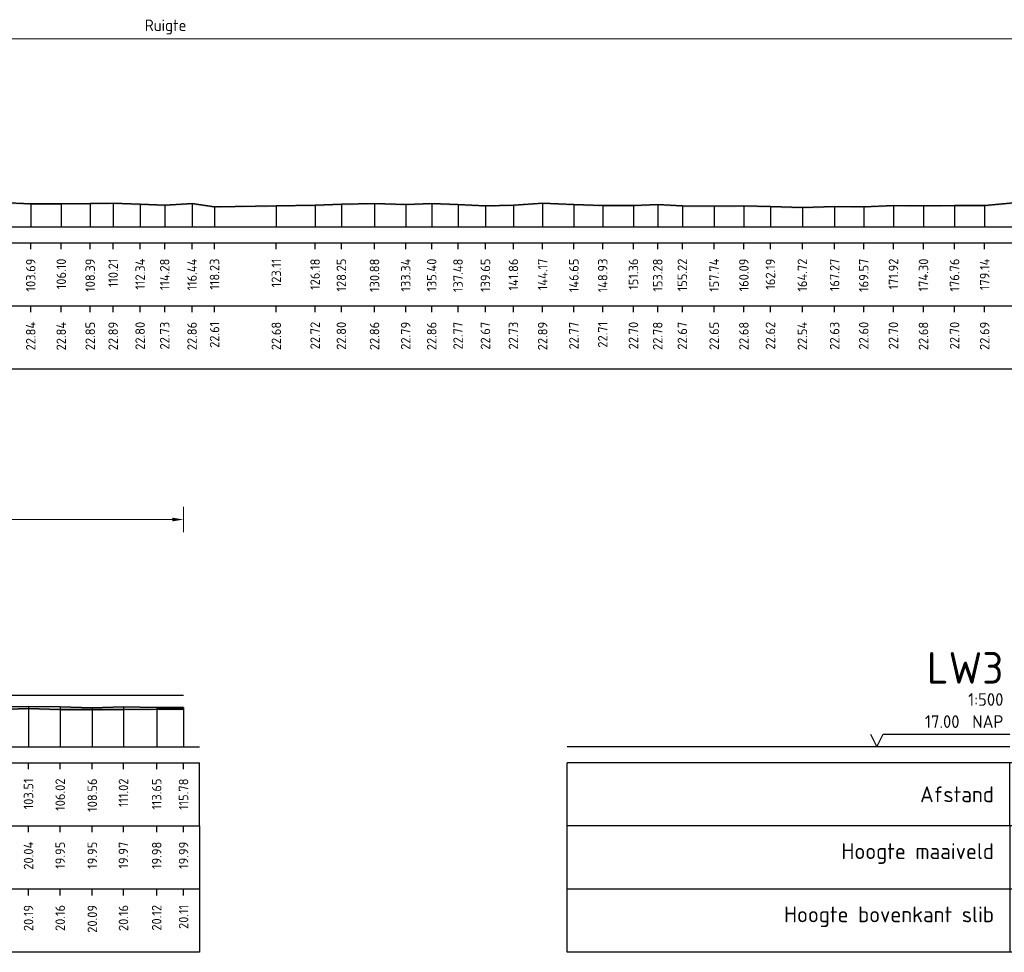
# Model space of a CAD drawing. Header units: metres. Extents: x 184432 to 189351, y 346610 to 348484.
# Tile 27 of 63: x 188983 to 189060, y 348411 to 348484. Entities that reach past the tile are written whole.
import ezdxf
from ezdxf.enums import TextEntityAlignment as Align

# ---------------------------------------------------------------- set-up
doc = ezdxf.new("R2010")
doc.units = ezdxf.units.M
doc.header["$PDMODE"] = 35
doc.header["$PDSIZE"] = 0.075
for name, color, linetype, lineweight in [('B-ME-OB-WATERLIJN-GD', 150, 'Continuous', 25), ('X-ME-AL-PROFIEL_HUIDIG MAAIVELD-GD', 252, 'Continuous', 0), ('X-XX-AL-DETAIL1-M', 7, 'Continuous', 18), ('X-XX-AL-DWARSPROFIEL_PROFIELLIJN BOVENKANT SLIB-GD', 42, 'Continuous', 35), ('X-XX-AL-DWARSPROFIEL_PROFIELLIJN MAAIVELD-GD', 8, 'Continuous', 35)]:
    doc.layers.add(name, color=color, linetype=linetype, lineweight=lineweight)
doc.layers.add('X-ME-AL-PROFIELRASTER-S', color=7, linetype='Continuous')
doc.styles.add('NLCS-ISO-ANNOTATIEF-T18', font='NLCS-ISO.ttf', dxfattribs={"height": 1.8})
doc.styles.add('NLCS-ISO-ANNOTATIVE-T18', font='NLCS-ISO.ttf', dxfattribs={"height": 1.8})
doc.dimstyles.new('NLCS-ANNOTATIEF-T18-PIJL_L2_H0', dxfattribs={"dimtxt": 2.5, "dimasz": 1.8, "dimexe": 2, "dimexo": 2, "dimgap": 0.7, "dimtad": 1, "dimzin": 0, "dimdsep": 46, "dimtxsty": 'NLCS-ISO-ANNOTATIEF-T18', "dimcen": 0, "dimdle": 2, "dimclrd": 256, "dimclre": 256, "dimclrt": 10, "dimaunit": 2, "dimadec": 0, "dimazin": 0, "dimtfac": 1, "dimtdec": 3, "dimtofl": 0, "dimtmove": 0, "dimatfit": 3, "dimfxl": 2, "dimfxlon": 1, "dimtfillclr": 256, "dimtolj": 1, "dimtzin": 0, "dimlwd": -1, "dimlwe": -1, "dimarcsym": 0})

# ---------------------------------------------------------------- blocks, each defined once
blk = doc.blocks.new('SAL-PROFIELRASTER_BALK_EIND1-D')
at = {"color": 0, "linetype": 'ByBlock', "lineweight": -2}
blk.add_line((1, -12.5), (1, -2.5), dxfattribs=at)
at = {"color": 0, "linetype": 'ByBlock', "lineweight": -2, "flags": 128}
for points in [[(0, 0), (1, 0)], [(0, -2.5), (1, -2.5)], [(0, -12.5), (1, -12.5)]]:
    blk.add_lwpolyline(points, dxfattribs=at)
blk = doc.blocks.new('SAL-PROFIELRASTER_BALK_EIND2-D')
at = {"color": 0, "linetype": 'ByBlock', "lineweight": -2}
for p, q in [((1, -2.5), (1, -12.5)), ((1, -12.5), (0, -12.5))]:
    blk.add_line(p, q, dxfattribs=at)
blk = doc.blocks.new('SAL-PROFIELRASTER_BALK_DATA-D')
at = {"color": 0, "linetype": 'ByBlock', "lineweight": -2}
blk.add_lwpolyline([(0, -3.5), (0, -2.5)], dxfattribs=at)
at = {"color": 0, "linetype": 'ByBlock', "lineweight": -2, "style": 'NLCS-ISO-ANNOTATIVE-T18'}
blk.add_attdef('GETAL', text='', height=1.5, rotation=90, dxfattribs=at).set_placement((0.75, -5), align=Align.RIGHT)
blk = doc.blocks.new('SAL-PROFIELRASTER_AANHAAL-D')
at = {"color": 9, "linetype": 'ByBlock', "lineweight": -2, "flags": 128}
blk.add_lwpolyline([(0, 1), (0, 0)], dxfattribs=at)
blk = doc.blocks.new('*D66')
at = {"layer": 'Defpoints', "color": 0, "transparency": 16777216}
for p in [(188879.757, 348482.859), (189109.712, 348469.453), (188879.757, 348467.973)]:
    blk.add_point(p, dxfattribs=at)
at = {"layer": 'X-XX-AL-DETAIL1-M', "transparency": 16777216}
for p, q in [((188879.757, 348481.859), (188879.757, 348483.859)), ((189109.712, 348481.859), (189109.712, 348483.859)), ((189108.812, 348482.859), (188880.657, 348482.859))]:
    blk.add_line(p, q, dxfattribs=at)
for points in [[(188880.657, 348483.009), (188880.657, 348482.709), (188879.757, 348482.859)], [(189108.812, 348483.009), (189108.812, 348482.709), (189109.712, 348482.859)]]:
    blk.add_solid(points, dxfattribs=at)
at = {"layer": 'X-XX-AL-DETAIL1-M', "color": 10, "transparency": 16777216, "insert": (188994.108, 348483.794), "char_height": 0.9, "attachment_point": 5, "style": 'NLCS-ISO-ANNOTATIEF-T18'}
blk.add_mtext('\\A1;Ruigte', dxfattribs=at)
blk = doc.blocks.new('SAL-PROFIELRASTER-D')
at = {"color": 0, "linetype": 'ByBlock', "lineweight": -2, "flags": 128}
for points in [[(-24, 2), (-23, 0), (-22, 2), (-2, 2)], [(-2, 0), (-72, 0)], [(-72, -12.5), (-72, -2.5)], [(0, -2.5), (-72, -2.5)], [(-2, -12.5), (-2, -2.5)], [(0, -12.5), (-72, -12.5)]]:
    blk.add_lwpolyline(points, dxfattribs=at)
at = {"color": 0, "linetype": 'ByBlock', "lineweight": -2, "style": 'NLCS-ISO-ANNOTATIVE-T18'}
blk.add_text('NAP', height=2, dxfattribs=at).set_placement((-3, 3), align=Align.RIGHT)
blk.add_text('Afstand', height=2.5, dxfattribs=at).set_placement((-4.5, -7.5), align=Align.MIDDLE_RIGHT)
for tag, height, p in [('PROFIELNR', 5, (-3, 10)), ('SCHAAL', 2, (-3, 6.5)), ('NAP', 2, (-9.94, 3))]:
    blk.add_attdef(tag, text='', height=height, dxfattribs=at).set_placement(p, align=Align.RIGHT)
blk = doc.blocks.new('SAL-PROFIELRASTER_BALK-D')
at = {"color": 0, "linetype": 'ByBlock', "lineweight": -2}
for p, q in [((-72, -12.5), (-72, -2.5)), ((-2, -2.5), (-2, -12.5)), ((0, -12.5), (-72, -12.5))]:
    blk.add_line(p, q, dxfattribs=at)
at = {"color": 0, "linetype": 'ByBlock', "lineweight": -2, "style": 'NLCS-ISO-ANNOTATIVE-T18'}
for tag, height, p in [('TITEL1', 2.5, (-4.5, -6.5)), ('TITEL2', 1.5, (-4.5, -9.5))]:
    blk.add_attdef(tag, text='', height=height, dxfattribs=at).set_placement(p, align=Align.MIDDLE_RIGHT)
blk = doc.blocks.new('*D72')
at = {"layer": 'Defpoints', "color": 0, "transparency": 16777216}
for p in [(188948.537, 348444.831), (188948.537, 348430.934), (188995.532, 348426.844)]:
    blk.add_point(p, dxfattribs=at)
at = {"layer": 'X-XX-AL-DETAIL1-M', "transparency": 16777216}
for p, q in [((188948.537, 348443.831), (188948.537, 348445.831)), ((188995.532, 348443.831), (188995.532, 348445.831)), ((188994.632, 348444.831), (188949.437, 348444.831))]:
    blk.add_line(p, q, dxfattribs=at)
for points in [[(188949.437, 348444.981), (188949.437, 348444.681), (188948.537, 348444.831)], [(188994.632, 348444.981), (188994.632, 348444.681), (188995.532, 348444.831)]]:
    blk.add_solid(points, dxfattribs=at)
at = {"layer": 'X-XX-AL-DETAIL1-M', "color": 10, "transparency": 16777216, "insert": (188972.034, 348445.631), "char_height": 0.9, "attachment_point": 5, "style": 'NLCS-ISO-ANNOTATIEF-T18'}
blk.add_mtext('\\A1;Waterbodem met slib', dxfattribs=at)

msp = doc.modelspace()

# ---------------------------------------------------------------- hatches: boundary and pattern name
at = {"layer": 'X-ME-AL-PROFIEL_HUIDIG MAAIVELD-GD'}
h = msp.add_hatch(dxfattribs=at)
h.set_pattern_fill('AGR-MAAIVELD', color=256, scale=0.05, pattern_type=2)
h.set_pattern_definition([(45, (2171.35685, 77.68078), (-0.25000007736, 0.25000007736), []), (45, (2171.32113, 77.7165), (0, 0.50000015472), [0.3535535, -0.3535535]), (45, (2171.28542, 77.7522), (0, 0.50000015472), [0.3535535, -0.3535535]), (45, (2171.2492, 77.78842), (0, 0.50000015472), [0.3535535, -0.3535535]), (45, (2171.214, 77.82363), (0, 0.50000015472), [0.3535535, -0.3535535]), (45, (2171.17828, 77.85935), (0, 0.50000015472), [0.3535535, -0.3535535]), (45, (2171.14256, 77.89506), (0, 0.50000015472), [0.3535535, -0.3535535]), (315, (2171.35685, 77.68078), (0.25000007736, 0.25000007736), []), (315, (2171.39256, 77.7165), (0.50000015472, -1e-16), [0.3535535, -0.3535535]), (315, (2171.42828, 77.7522), (0.50000015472, -1e-16), [0.3535535, -0.3535535]), (315, (2171.4645, 77.78842), (0.50000015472, -1e-16), [0.3535535, -0.3535535]), (315, (2171.4997, 77.82363), (0.50000015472, -1e-16), [0.3535535, -0.3535535]), (315, (2171.53542, 77.85935), (0.50000015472, -1e-16), [0.3535535, -0.3535535]), (315, (2171.57113, 77.89506), (0.50000015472, -1e-16), [0.3535535, -0.3535535])])
h.paths.add_polyline_path([(189222.99, 348469.025), (189221.066, 348469.029), (189219.713, 348469.006), (189217.988, 348468.974), (189215.729, 348468.948), (189213.633, 348468.988), (189210.748, 348468.945), (189209.042, 348468.981), (189207.744, 348469.023), (189205.718, 348468.968), (189203.727, 348468.973), (189202.176, 348469.007), (189200.404, 348468.955), (189198.191, 348468.958), (189196.063, 348468.93), (189193.673, 348468.931), (189191.254, 348468.891), (189189.183, 348469), (189186.5, 348468.992), (189184.031, 348468.94), (189181.808, 348468.962), (189180.044, 348468.963), (189178.377, 348468.918), (189176.159, 348468.929), (189154.468, 348469.115), (189145.976, 348469.28), (189143.917, 348469.213), (189141.87, 348469.26), (189139.889, 348469.358), (189137.709, 348469.328), (189135.6, 348469.346), (189133.268, 348469.417), (189131.042, 348469.347), (189129.23, 348469.256), (189113.157, 348469.27), (189110.965, 348469.308), (189108.459, 348469.397), (189106.395, 348469.37), (189103.932, 348469.48), (189101.68, 348469.516), (189099.491, 348469.416), (189097.32, 348469.4), (189094.724, 348469.481), (189092.341, 348469.525), (189090.613, 348469.556), (189088.382, 348469.569), (189086.495, 348469.582), (189084.485, 348469.601), (189082.066, 348469.64), (189079.91, 348469.679), (189078.014, 348469.695), (189075.892, 348469.605), (189073.602, 348469.753), (189071.625, 348469.899), (189069.763, 348469.797), (189067.87, 348469.68), (189065.65, 348469.71), (189063.481, 348469.714), (189061.136, 348469.784), (189058.893, 348469.567), (189056.513, 348469.576), (189054.053, 348469.555), (189051.679, 348469.575), (189049.33, 348469.474), (189047.028, 348469.505), (189044.473, 348469.41), (189041.949, 348469.491), (189039.849, 348469.548), (189037.497, 348469.52), (189034.981, 348469.54), (189033.032, 348469.656), (189031.114, 348469.574), (189028.685, 348469.582), (189026.402, 348469.647), (189023.931, 348469.767), (189021.619, 348469.603), (189019.407, 348469.546), (189017.239, 348469.645), (189015.161, 348469.73), (189013.101, 348469.661), (189010.637, 348469.736), (189008.011, 348469.675), (189005.937, 348469.588), (189002.865, 348469.551), (188997.983, 348469.479), (188996.201, 348469.732), (188994.04, 348469.604), (188992.096, 348469.677), (188989.964, 348469.758), (188988.148, 348469.721), (188985.858, 348469.712), (188983.446, 348469.712), (188981.111, 348469.811), (188978.971, 348469.791), (188976.79, 348469.842), (188974.482, 348469.934), (188972.061, 348469.82), (188969.889, 348469.723), (188967.518, 348469.761), (188965.341, 348469.937), (188962.992, 348469.848), (188960.612, 348469.942), (188957.964, 348469.948), (188955.664, 348470.051), (188953.423, 348469.96), (188951.271, 348469.913), (188949.206, 348469.774), (188946.835, 348469.772), (188944.588, 348469.772), (188942.347, 348469.617), (188940.517, 348470.028), (188938.588, 348470.062), (188936.483, 348470.092), (188934.41, 348470.128), (188932.484, 348470.201), (188930.428, 348470.137), (188928.175, 348470.024), (188926.587, 348470.011), (188924.883, 348470), (188922.991, 348470.078), (188921.119, 348470.016), (188919.209, 348469.968), (188917.541, 348469.912), (188915.623, 348469.782), (188913.73, 348469.87), (188911.717, 348469.907), (188909.723, 348469.955), (188907.713, 348469.977), (188905.847, 348469.884), (188903.704, 348469.988), (188901.74, 348469.952), (188899.832, 348469.969), (188898.045, 348470.024), (188896, 348470.15), (188894.171, 348470.144), (188892.037, 348469.986), (188890.38, 348470.083), (188888.899, 348470.2), (188887.479, 348470.241), (188885.354, 348470.246), (188883.412, 348470.228), (188881.784, 348470.234), (188879.757, 348470.227), (188879.757, 348470.327), (188881.784, 348470.334), (188883.412, 348470.328), (188885.354, 348470.346), (188887.479, 348470.341), (188888.899, 348470.3), (188890.38, 348470.183), (188892.037, 348470.086), (188894.171, 348470.244), (188896, 348470.25), (188898.045, 348470.124), (188899.832, 348470.069), (188901.74, 348470.052), (188903.704, 348470.088), (188905.847, 348469.984), (188907.713, 348470.077), (188909.723, 348470.055), (188911.717, 348470.007), (188913.73, 348469.97), (188915.623, 348469.882), (188917.541, 348470.012), (188919.209, 348470.068), (188921.119, 348470.116), (188922.991, 348470.178), (188924.883, 348470.1), (188926.587, 348470.111), (188928.175, 348470.124), (188930.428, 348470.237), (188932.484, 348470.301), (188934.41, 348470.228), (188936.483, 348470.192), (188938.588, 348470.162), (188940.517, 348470.128), (188942.347, 348469.717), (188944.588, 348469.872), (188946.835, 348469.872), (188949.206, 348469.874), (188951.271, 348470.013), (188953.423, 348470.06), (188955.664, 348470.151), (188957.964, 348470.048), (188960.612, 348470.042), (188962.992, 348469.948), (188965.341, 348470.037), (188967.518, 348469.861), (188969.889, 348469.823), (188972.061, 348469.92), (188974.482, 348470.034), (188976.79, 348469.942), (188978.971, 348469.891), (188981.111, 348469.911), (188983.446, 348469.812), (188985.858, 348469.812), (188988.148, 348469.821), (188989.964, 348469.858), (188992.096, 348469.777), (188994.04, 348469.704), (188996.201, 348469.832), (188997.983, 348469.579), (189002.865, 348469.651), (189005.937, 348469.688), (189008.011, 348469.775), (189010.637, 348469.836), (189013.101, 348469.761), (189015.161, 348469.83), (189017.239, 348469.745), (189019.407, 348469.646), (189021.619, 348469.703), (189023.931, 348469.867), (189026.402, 348469.747), (189028.685, 348469.682), (189031.114, 348469.674), (189033.032, 348469.756), (189034.981, 348469.64), (189037.497, 348469.62), (189039.849, 348469.648), (189041.949, 348469.591), (189044.473, 348469.51), (189047.028, 348469.605), (189049.33, 348469.574), (189051.679, 348469.675), (189054.053, 348469.655), (189056.513, 348469.676), (189058.893, 348469.667), (189061.136, 348469.884), (189063.481, 348469.814), (189065.65, 348469.81), (189067.87, 348469.78), (189069.763, 348469.897), (189071.625, 348469.999), (189073.602, 348469.853), (189075.892, 348469.705), (189078.014, 348469.795), (189079.91, 348469.779), (189082.066, 348469.74), (189084.485, 348469.701), (189086.495, 348469.682), (189088.382, 348469.669), (189090.613, 348469.656), (189092.341, 348469.625), (189094.724, 348469.581), (189097.32, 348469.5), (189099.491, 348469.516), (189101.68, 348469.616), (189103.932, 348469.58), (189106.395, 348469.47), (189108.459, 348469.497), (189110.965, 348469.408), (189113.157, 348469.37), (189129.23, 348469.356), (189131.042, 348469.447), (189133.268, 348469.517), (189135.6, 348469.446), (189137.709, 348469.428), (189139.889, 348469.458), (189141.87, 348469.36), (189143.917, 348469.313), (189145.976, 348469.38), (189154.468, 348469.215), (189176.159, 348469.029), (189178.377, 348469.018), (189180.044, 348469.063), (189181.808, 348469.062), (189184.031, 348469.04), (189186.5, 348469.092), (189189.183, 348469.1), (189191.254, 348468.991), (189193.673, 348469.031), (189196.063, 348469.03), (189198.191, 348469.058), (189200.404, 348469.055), (189202.176, 348469.107), (189203.727, 348469.073), (189205.718, 348469.068), (189207.744, 348469.123), (189209.042, 348469.081), (189210.748, 348469.045), (189213.633, 348469.088), (189215.729, 348469.048), (189217.988, 348469.074), (189219.713, 348469.106), (189221.066, 348469.129), (189222.99, 348469.125), (189222.991, 348469.025)])
h = msp.add_hatch(dxfattribs=at)
h.set_pattern_fill('AGR-MAAIVELD', color=256, scale=0.05, pattern_type=2)
h.set_pattern_definition([(45, (2170.6824, 91.25903), (-0.25000007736, 0.25000007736), []), (45, (2170.6467, 91.29474), (0, 0.50000015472), [0.3535535, -0.3535535]), (45, (2170.611, 91.33046), (0, 0.50000015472), [0.3535535, -0.3535535]), (45, (2170.57477, 91.36667), (0, 0.50000015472), [0.3535535, -0.3535535]), (45, (2170.53956, 91.4019), (0, 0.50000015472), [0.3535535, -0.3535535]), (45, (2170.50384, 91.4376), (0, 0.50000015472), [0.3535535, -0.3535535]), (45, (2170.46813, 91.4733), (0, 0.50000015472), [0.3535535, -0.3535535]), (315, (2170.6824, 91.25903), (0.25000007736, 0.25000007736), []), (315, (2170.71813, 91.29474), (0.50000015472, -1e-16), [0.3535535, -0.3535535]), (315, (2170.75384, 91.33046), (0.50000015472, -1e-16), [0.3535535, -0.3535535]), (315, (2170.79006, 91.36667), (0.50000015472, -1e-16), [0.3535535, -0.3535535]), (315, (2170.82527, 91.4019), (0.50000015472, -1e-16), [0.3535535, -0.3535535]), (315, (2170.861, 91.4376), (0.50000015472, -1e-16), [0.3535535, -0.3535535]), (315, (2170.8967, 91.4733), (0.50000015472, -1e-16), [0.3535535, -0.3535535])])
h.paths.add_polyline_path([(188933.606, 348431.396), (188927.11, 348431.454), (188922.058, 348431.828), (188916.696, 348432.039), (188911.759, 348432.131), (188907.608, 348432.173), (188905.035, 348432.418), (188901.407, 348432.61), (188898.957, 348433.283), (188898.087, 348434.274), (188896.601, 348434.645), (188894.95, 348434.719), (188893.173, 348434.68), (188890.909, 348434.729), (188888.846, 348433.999), (188883.993, 348432.009), (188882.04, 348430.767), (188881.356, 348430.586), (188880.71, 348430.201), (188879.757, 348429.67), (188879.757, 348429.57), (188880.71, 348430.101), (188881.356, 348430.486), (188882.04, 348430.667), (188883.993, 348431.909), (188888.846, 348433.899), (188890.909, 348434.629), (188893.173, 348434.58), (188894.95, 348434.619), (188896.601, 348434.545), (188898.043, 348434.164), (188898.957, 348433.183), (188901.407, 348432.51), (188905.035, 348432.318), (188907.608, 348432.073), (188911.759, 348432.031), (188916.696, 348431.939), (188922.058, 348431.728), (188927.11, 348431.354), (188933.606, 348431.296), (188937.607, 348431.151), (188943.215, 348431.063), (188946.409, 348430.854), (188949.175, 348430.828), (188950.94, 348430.538), (188954.277, 348430.439), (188957.635, 348430.275), (188961.454, 348430.203), (188964.245, 348430.142), (188966.842, 348430.032), (188969.65, 348429.911), (188972.463, 348429.904), (188975.192, 348429.838), (188977.906, 348429.75), (188980.791, 348429.708), (188983.269, 348429.783), (188985.774, 348429.696), (188988.315, 348429.69), (188990.777, 348429.709), (188993.405, 348429.726), (188995.532, 348429.731), (188995.532, 348429.831), (188993.405, 348429.826), (188990.777, 348429.809), (188988.315, 348429.79), (188985.774, 348429.796), (188983.269, 348429.883), (188980.791, 348429.808), (188977.906, 348429.85), (188975.192, 348429.938), (188972.463, 348430.004), (188969.65, 348430.011), (188966.842, 348430.132), (188964.245, 348430.242), (188961.454, 348430.303), (188957.635, 348430.375), (188954.277, 348430.539), (188950.94, 348430.638), (188949.175, 348430.928), (188946.409, 348430.954), (188943.215, 348431.163), (188937.607, 348431.251)])

# ---------------------------------------------------------------- linework, layer by layer
at = {"layer": 'B-ME-OB-WATERLIJN-GD'}
msp.add_lwpolyline([(188948.537, 348430.934), (188995.532, 348430.934)], dxfattribs=at)
at = {"layer": 'X-XX-AL-DWARSPROFIEL_PROFIELLIJN BOVENKANT SLIB-GD'}
msp.add_lwpolyline([(188949.175, 348430.928), (188950.901, 348430.67), (188954.252, 348430.58), (188957.612, 348430.48), (188961.448, 348430.393), (188964.209, 348430.274), (188966.842, 348430.214), (188969.65, 348430.114), (188972.463, 348430.134), (188975.192, 348430.134), (188977.906, 348430.094), (188980.791, 348430.014), (188983.269, 348430.034), (188985.774, 348430.004), (188988.315, 348429.934), (188990.777, 348430.004), (188993.405, 348429.964), (188995.532, 348429.954)], dxfattribs=at)
at = {"layer": 'X-XX-AL-DWARSPROFIEL_PROFIELLIJN MAAIVELD-GD'}
for points in [[(188981.111, 348469.911), (188983.446, 348469.812), (188985.858, 348469.812), (188988.148, 348469.821), (188989.964, 348469.858), (188992.096, 348469.777), (188994.04, 348469.704), (188996.201, 348469.832), (188997.983, 348469.579), (189002.865, 348469.651), (189005.937, 348469.688), (189008.011, 348469.775), (189010.637, 348469.836), (189013.101, 348469.761), (189015.161, 348469.83), (189017.239, 348469.745), (189019.407, 348469.646), (189021.619, 348469.703), (189023.931, 348469.867), (189026.402, 348469.747), (189028.685, 348469.682), (189031.114, 348469.674), (189033.032, 348469.756), (189034.981, 348469.64), (189037.497, 348469.62), (189039.849, 348469.648), (189041.949, 348469.591), (189044.473, 348469.51), (189047.028, 348469.605), (189049.33, 348469.574), (189051.679, 348469.675), (189054.053, 348469.655), (189056.513, 348469.676), (189058.893, 348469.667), (189061.136, 348469.884)], [(188980.791, 348429.808), (188983.269, 348429.883), (188985.774, 348429.796), (188988.315, 348429.79), (188990.777, 348429.809), (188993.405, 348429.826), (188995.532, 348429.831)]]:
    msp.add_lwpolyline(points, dxfattribs=at)

# ---------------------------------------------------------------- block references
at = {"layer": 'X-ME-AL-PROFIELRASTER-S'}
for p, yscale in [((188983.446, 348467.973), 1.838999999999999), ((188985.858, 348467.973), 1.838999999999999), ((188988.148, 348467.973), 1.847999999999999), ((188989.964, 348467.973), 1.885000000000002), ((188992.096, 348467.973), 1.803999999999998), ((188994.04, 348467.973), 1.731000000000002), ((188996.201, 348467.973), 1.859000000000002), ((188997.983, 348467.973), 1.606000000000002), ((189002.865, 348467.973), 1.678000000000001), ((189005.937, 348467.973), 1.715), ((189008.011, 348467.973), 1.802), ((189010.637, 348467.973), 1.863), ((189013.101, 348467.973), 1.788), ((189015.161, 348467.973), 1.856999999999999), ((189017.239, 348467.973), 1.771999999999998), ((189019.407, 348467.973), 1.672999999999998), ((189021.619, 348467.973), 1.73), ((189023.931, 348467.973), 1.893999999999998), ((189026.402, 348467.973), 1.774000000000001), ((189028.685, 348467.973), 1.709), ((189031.114, 348467.973), 1.701000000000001), ((189033.032, 348467.973), 1.783000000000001), ((189034.981, 348467.973), 1.667000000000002), ((189037.497, 348467.973), 1.646999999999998), ((189039.849, 348467.973), 1.675000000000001), ((189041.949, 348467.973), 1.617999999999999), ((189044.473, 348467.973), 1.536999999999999), ((189047.028, 348467.973), 1.632000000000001), ((189049.33, 348467.973), 1.600999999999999), ((189051.679, 348467.973), 1.702000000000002), ((189054.053, 348467.973), 1.681999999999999), ((189056.513, 348467.973), 1.702999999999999), ((189058.893, 348467.973), 1.693999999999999), ((188983.269, 348426.844), 3.190000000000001), ((188983.269, 348426.844), 3.039000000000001), ((188985.774, 348426.844), 3.16), ((188985.774, 348426.844), 2.952000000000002), ((188988.315, 348426.844), 3.09), ((188988.315, 348426.844), 2.946000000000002), ((188990.777, 348426.844), 3.16), ((188990.777, 348426.844), 2.965), ((188993.405, 348426.844), 3.120000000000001), ((188993.405, 348426.844), 2.981999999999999), ((188995.532, 348426.844), 3.109999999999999), ((188995.532, 348426.844), 2.986999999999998)]:
    msp.add_blockref('SAL-PROFIELRASTER_AANHAAL-D', p, dxfattribs=dict(at, yscale=yscale))
at = {"layer": 'X-ME-AL-PROFIELRASTER-S', "yscale": 0.5}
for name, p, xscale, zscale in [('SAL-PROFIELRASTER_BALK_EIND1-D', (188879.757, 348467.973), 344.4832157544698, 344.4832157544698), ('SAL-PROFIELRASTER_BALK_EIND2-D', (188879.757, 348462.973), 344.4832157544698, 344.4832157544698), ('SAL-PROFIELRASTER_BALK_EIND1-D', (188879.757, 348426.844), 117.0254849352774, 117.0254849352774), ('SAL-PROFIELRASTER_BALK_EIND2-D', (188879.757, 348421.844), 117.0254849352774, 117.0254849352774), ('SAL-PROFIELRASTER_BALK_EIND2-D', (188879.757, 348416.844), 117.0254849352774, 117.0254849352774)]:
    msp.add_blockref(name, p, dxfattribs=dict(at, xscale=xscale, zscale=zscale))
at = {"layer": 'X-ME-AL-PROFIELRASTER-S', "xscale": 0.5, "yscale": 0.5, "zscale": 0.5}
for name, p, values in [('SAL-PROFIELRASTER_BALK_DATA-D', (188983.446, 348467.973), {'GETAL': '103.69'}), ('SAL-PROFIELRASTER_BALK_DATA-D', (188985.858, 348467.973), {'GETAL': '106.10'}), ('SAL-PROFIELRASTER_BALK_DATA-D', (188988.148, 348467.973), {'GETAL': '108.39'}), ('SAL-PROFIELRASTER_BALK_DATA-D', (188989.964, 348467.973), {'GETAL': '110.21'}), ('SAL-PROFIELRASTER_BALK_DATA-D', (188992.096, 348467.973), {'GETAL': '112.34'}), ('SAL-PROFIELRASTER_BALK_DATA-D', (188994.04, 348467.973), {'GETAL': '114.28'}), ('SAL-PROFIELRASTER_BALK_DATA-D', (188996.201, 348467.973), {'GETAL': '116.44'}), ('SAL-PROFIELRASTER_BALK_DATA-D', (188997.983, 348467.973), {'GETAL': '118.23'}), ('SAL-PROFIELRASTER_BALK_DATA-D', (189002.865, 348467.973), {'GETAL': '123.11'}), ('SAL-PROFIELRASTER_BALK_DATA-D', (189005.937, 348467.973), {'GETAL': '126.18'}), ('SAL-PROFIELRASTER_BALK_DATA-D', (189008.011, 348467.973), {'GETAL': '128.25'}), ('SAL-PROFIELRASTER_BALK_DATA-D', (189010.637, 348467.973), {'GETAL': '130.88'}), ('SAL-PROFIELRASTER_BALK_DATA-D', (189013.101, 348467.973), {'GETAL': '133.34'}), ('SAL-PROFIELRASTER_BALK_DATA-D', (189015.161, 348467.973), {'GETAL': '135.40'}), ('SAL-PROFIELRASTER_BALK_DATA-D', (189017.239, 348467.973), {'GETAL': '137.48'}), ('SAL-PROFIELRASTER_BALK_DATA-D', (189019.407, 348467.973), {'GETAL': '139.65'}), ('SAL-PROFIELRASTER_BALK_DATA-D', (189021.619, 348467.973), {'GETAL': '141.86'}), ('SAL-PROFIELRASTER_BALK_DATA-D', (189023.931, 348467.973), {'GETAL': '144.17'}), ('SAL-PROFIELRASTER_BALK_DATA-D', (189026.402, 348467.973), {'GETAL': '146.65'}), ('SAL-PROFIELRASTER_BALK_DATA-D', (189028.685, 348467.973), {'GETAL': '148.93'}), ('SAL-PROFIELRASTER_BALK_DATA-D', (189031.114, 348467.973), {'GETAL': '151.36'}), ('SAL-PROFIELRASTER_BALK_DATA-D', (189033.032, 348467.973), {'GETAL': '153.28'}), ('SAL-PROFIELRASTER_BALK_DATA-D', (189034.981, 348467.973), {'GETAL': '155.22'}), ('SAL-PROFIELRASTER_BALK_DATA-D', (189037.497, 348467.973), {'GETAL': '157.74'}), ('SAL-PROFIELRASTER_BALK_DATA-D', (189039.849, 348467.973), {'GETAL': '160.09'}), ('SAL-PROFIELRASTER_BALK_DATA-D', (189041.949, 348467.973), {'GETAL': '162.19'}), ('SAL-PROFIELRASTER_BALK_DATA-D', (189044.473, 348467.973), {'GETAL': '164.72'}), ('SAL-PROFIELRASTER_BALK_DATA-D', (189047.028, 348467.973), {'GETAL': '167.27'}), ('SAL-PROFIELRASTER_BALK_DATA-D', (189049.33, 348467.973), {'GETAL': '169.57'}), ('SAL-PROFIELRASTER_BALK_DATA-D', (189051.679, 348467.973), {'GETAL': '171.92'}), ('SAL-PROFIELRASTER_BALK_DATA-D', (189054.053, 348467.973), {'GETAL': '174.30'}), ('SAL-PROFIELRASTER_BALK_DATA-D', (189056.513, 348467.973), {'GETAL': '176.76'}), ('SAL-PROFIELRASTER_BALK_DATA-D', (189058.893, 348467.973), {'GETAL': '179.14'}), ('SAL-PROFIELRASTER_BALK_DATA-D', (188983.446, 348462.973), {'GETAL': '22.84'}), ('SAL-PROFIELRASTER_BALK_DATA-D', (188985.858, 348462.973), {'GETAL': '22.84'}), ('SAL-PROFIELRASTER_BALK_DATA-D', (188988.148, 348462.973), {'GETAL': '22.85'}), ('SAL-PROFIELRASTER_BALK_DATA-D', (188989.964, 348462.973), {'GETAL': '22.89'}), ('SAL-PROFIELRASTER_BALK_DATA-D', (188992.096, 348462.973), {'GETAL': '22.80'}), ('SAL-PROFIELRASTER_BALK_DATA-D', (188994.04, 348462.973), {'GETAL': '22.73'}), ('SAL-PROFIELRASTER_BALK_DATA-D', (188996.201, 348462.973), {'GETAL': '22.86'}), ('SAL-PROFIELRASTER_BALK_DATA-D', (188997.983, 348462.973), {'GETAL': '22.61'}), ('SAL-PROFIELRASTER_BALK_DATA-D', (189002.865, 348462.973), {'GETAL': '22.68'}), ('SAL-PROFIELRASTER_BALK_DATA-D', (189005.937, 348462.973), {'GETAL': '22.72'}), ('SAL-PROFIELRASTER_BALK_DATA-D', (189008.011, 348462.973), {'GETAL': '22.80'}), ('SAL-PROFIELRASTER_BALK_DATA-D', (189010.637, 348462.973), {'GETAL': '22.86'}), ('SAL-PROFIELRASTER_BALK_DATA-D', (189013.101, 348462.973), {'GETAL': '22.79'}), ('SAL-PROFIELRASTER_BALK_DATA-D', (189015.161, 348462.973), {'GETAL': '22.86'}), ('SAL-PROFIELRASTER_BALK_DATA-D', (189017.239, 348462.973), {'GETAL': '22.77'}), ('SAL-PROFIELRASTER_BALK_DATA-D', (189019.407, 348462.973), {'GETAL': '22.67'}), ('SAL-PROFIELRASTER_BALK_DATA-D', (189021.619, 348462.973), {'GETAL': '22.73'}), ('SAL-PROFIELRASTER_BALK_DATA-D', (189023.931, 348462.973), {'GETAL': '22.89'}), ('SAL-PROFIELRASTER_BALK_DATA-D', (189026.402, 348462.973), {'GETAL': '22.77'}), ('SAL-PROFIELRASTER_BALK_DATA-D', (189028.685, 348462.973), {'GETAL': '22.71'}), ('SAL-PROFIELRASTER_BALK_DATA-D', (189031.114, 348462.973), {'GETAL': '22.70'}), ('SAL-PROFIELRASTER_BALK_DATA-D', (189033.032, 348462.973), {'GETAL': '22.78'}), ('SAL-PROFIELRASTER_BALK_DATA-D', (189034.981, 348462.973), {'GETAL': '22.67'}), ('SAL-PROFIELRASTER_BALK_DATA-D', (189037.497, 348462.973), {'GETAL': '22.65'}), ('SAL-PROFIELRASTER_BALK_DATA-D', (189039.849, 348462.973), {'GETAL': '22.68'}), ('SAL-PROFIELRASTER_BALK_DATA-D', (189041.949, 348462.973), {'GETAL': '22.62'}), ('SAL-PROFIELRASTER_BALK_DATA-D', (189044.473, 348462.973), {'GETAL': '22.54'}), ('SAL-PROFIELRASTER_BALK_DATA-D', (189047.028, 348462.973), {'GETAL': '22.63'}), ('SAL-PROFIELRASTER_BALK_DATA-D', (189049.33, 348462.973), {'GETAL': '22.60'}), ('SAL-PROFIELRASTER_BALK_DATA-D', (189051.679, 348462.973), {'GETAL': '22.70'}), ('SAL-PROFIELRASTER_BALK_DATA-D', (189054.053, 348462.973), {'GETAL': '22.68'}), ('SAL-PROFIELRASTER_BALK_DATA-D', (189056.513, 348462.973), {'GETAL': '22.70'}), ('SAL-PROFIELRASTER_BALK_DATA-D', (189058.893, 348462.973), {'GETAL': '22.69'}), ('SAL-PROFIELRASTER-D', (189061.876, 348426.844), {'PROFIELNR': 'LW3', 'SCHAAL': '1:500', 'NAP': '17.00'}), ('SAL-PROFIELRASTER_BALK_DATA-D', (188983.269, 348426.844), {'GETAL': '103.51'}), ('SAL-PROFIELRASTER_BALK_DATA-D', (188983.269, 348426.844), {'GETAL': '103.51'}), ('SAL-PROFIELRASTER_BALK_DATA-D', (188985.774, 348426.844), {'GETAL': '106.02'}), ('SAL-PROFIELRASTER_BALK_DATA-D', (188985.774, 348426.844), {'GETAL': '106.02'}), ('SAL-PROFIELRASTER_BALK_DATA-D', (188988.315, 348426.844), {'GETAL': '108.56'}), ('SAL-PROFIELRASTER_BALK_DATA-D', (188988.315, 348426.844), {'GETAL': '108.56'}), ('SAL-PROFIELRASTER_BALK_DATA-D', (188990.777, 348426.844), {'GETAL': '111.02'}), ('SAL-PROFIELRASTER_BALK_DATA-D', (188990.777, 348426.844), {'GETAL': '111.02'}), ('SAL-PROFIELRASTER_BALK_DATA-D', (188993.405, 348426.844), {'GETAL': '113.65'}), ('SAL-PROFIELRASTER_BALK_DATA-D', (188993.405, 348426.844), {'GETAL': '113.65'}), ('SAL-PROFIELRASTER_BALK_DATA-D', (188995.532, 348426.844), {'GETAL': '115.78'}), ('SAL-PROFIELRASTER_BALK_DATA-D', (188995.532, 348426.844), {'GETAL': '115.78'}), ('SAL-PROFIELRASTER_BALK_DATA-D', (188983.269, 348421.844), {'GETAL': '20.04'}), ('SAL-PROFIELRASTER_BALK_DATA-D', (188985.774, 348421.844), {'GETAL': '19.95'}), ('SAL-PROFIELRASTER_BALK_DATA-D', (188988.315, 348421.844), {'GETAL': '19.95'}), ('SAL-PROFIELRASTER_BALK_DATA-D', (188990.777, 348421.844), {'GETAL': '19.97'}), ('SAL-PROFIELRASTER_BALK_DATA-D', (188993.405, 348421.844), {'GETAL': '19.98'}), ('SAL-PROFIELRASTER_BALK_DATA-D', (188995.532, 348421.844), {'GETAL': '19.99'}), ('SAL-PROFIELRASTER_BALK-D', (189061.876, 348421.844), {'TITEL1': 'Hoogte maaiveld'}), ('SAL-PROFIELRASTER_BALK_DATA-D', (188983.269, 348416.844), {'GETAL': '20.19'}), ('SAL-PROFIELRASTER_BALK_DATA-D', (188985.774, 348416.844), {'GETAL': '20.16'}), ('SAL-PROFIELRASTER_BALK_DATA-D', (188988.315, 348416.844), {'GETAL': '20.09'}), ('SAL-PROFIELRASTER_BALK_DATA-D', (188990.777, 348416.844), {'GETAL': '20.16'}), ('SAL-PROFIELRASTER_BALK_DATA-D', (188993.405, 348416.844), {'GETAL': '20.12'}), ('SAL-PROFIELRASTER_BALK_DATA-D', (188995.532, 348416.844), {'GETAL': '20.11'}), ('SAL-PROFIELRASTER_BALK-D', (189061.876, 348416.844), {'TITEL1': 'Hoogte bovenkant slib'})]:
    msp.add_blockref(name, p, dxfattribs=at).add_auto_attribs(values)

# ---------------------------------------------------------------- dimensions: what is measured, and where the dimension line sits
at = {"layer": 'X-XX-AL-DETAIL1-M'}
for base, p1, p2, text, picture, middle in [((188879.757, 348482.859), (189109.712, 348469.453), (188879.757, 348467.973), 'Ruigte', '*D66', (188994.108, 348482.859)), ((188948.537, 348444.831), (188995.532, 348426.844), (188948.537, 348430.934), 'Waterbodem met slib', '*D72', (188972.034, 348444.831))]:
    dim = msp.add_linear_dim(base=base, p1=p1, p2=p2, text=text, dimstyle='NLCS-ANNOTATIEF-T18-PIJL_L2_H0', dxfattribs=at)
    dim.commit()
    dim.dimension.update_dxf_attribs({"geometry": picture, "text_midpoint": middle, "dimtype": 160})

doc.saveas('drawing.dxf')
